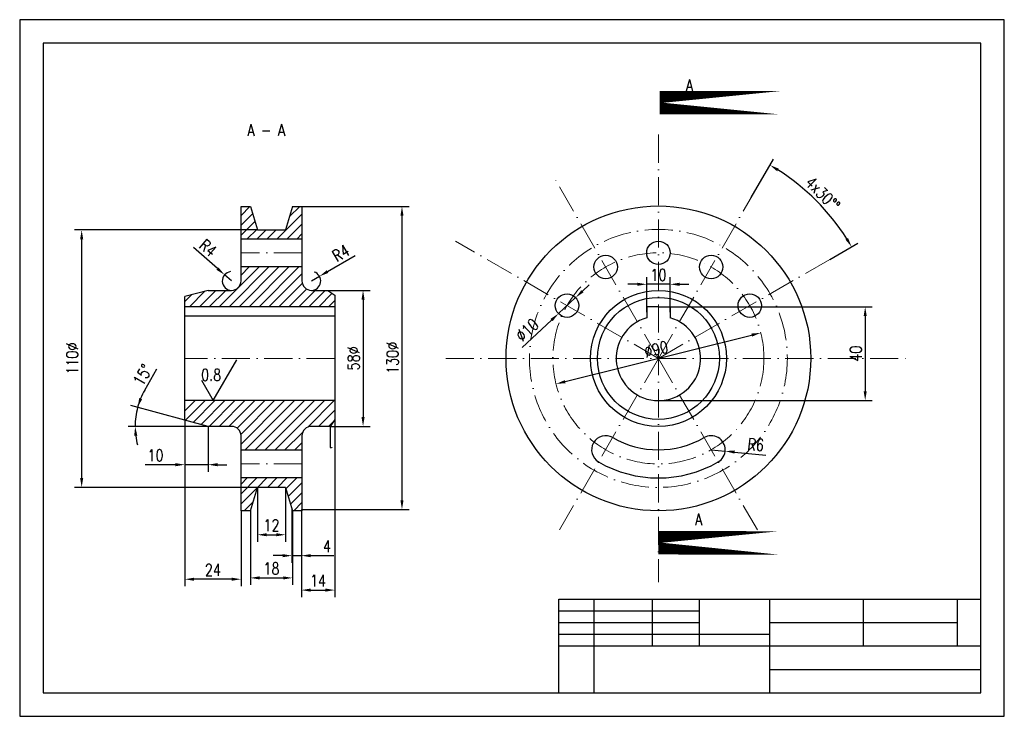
# Model space of a CAD drawing. Header units: millimetres. Extents: x 12 to 1481, y 4 to 301.
# Tile 2 of 2: x 1061 to 1481, y 4 to 301. Entities that reach past the tile are written whole.
import ezdxf
from ezdxf import colors
from ezdxf.entities.mleader import LeaderData, LeaderLine
from ezdxf.enums import TextEntityAlignment as Align
from ezdxf.math import Vec2, Vec3

# ---------------------------------------------------------------- set-up
doc = ezdxf.new("R2010")
doc.units = ezdxf.units.MM
doc.header["$MEASUREMENT"] = 0
doc.linetypes.add('ACAD_ISO10W100', pattern=[18, 12, -3, 0, -3])
for name, color, linetype, lineweight in [('Axe', 10, 'ACAD_ISO10W100', 15), ('contur', 7, 'Continuous', 30), ('cote', 8, 'Continuous', 15), ('hasur', 210, 'Continuous', 15)]:
    doc.layers.add(name, color=color, linetype=linetype, lineweight=lineweight)
doc.styles.get("Standard").update_dxf_attribs({"font": 'romans.shx', "width": 0.8})
doc.styles.add('stats', font='romans.shx', dxfattribs={"width": 0.8, "height": 5})
doc.dimstyles.new('Stas', dxfattribs={"dimtxt": 5, "dimasz": 4, "dimexe": 3, "dimexo": 0, "dimgap": 1.5, "dimtad": 1, "dimdec": 0, "dimzin": 0, "dimdsep": 46, "dimtxsty": 'Standard', "dimcen": 0.09, "dimadec": 0, "dimazin": 0, "dimtfac": 1, "dimtdec": 0, "dimtmove": 0, "dimatfit": 0, "dimfxl": 1, "dimtolj": 1, "dimtzin": 0, "dimarcsym": 0})

# ---------------------------------------------------------------- blocks, each defined once
blk = doc.blocks.new('*D31')
at = {"layer": 'cote', "color": 0, "lineweight": -2, "transparency": 16777216}
for p, q in [((1333.007650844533, 178.3551938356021), (1424.21771509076, 178.3551938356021)), ((1421.21771509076, 174.3551938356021), (1421.21771509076, 142.3551938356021)), ((1333.007650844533, 138.3551938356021), (1424.21771509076, 138.3551938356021))]:
    blk.add_line(p, q, dxfattribs=at)
at = {"layer": 'cote', "color": 0, "transparency": 16777216}
for points in [[(1420.551048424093, 174.3551938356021), (1421.884381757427, 174.3551938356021), (1421.21771509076, 178.3551938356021)], [(1420.551048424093, 142.3551938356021), (1421.884381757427, 142.3551938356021), (1421.21771509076, 138.3551938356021)]]:
    blk.add_solid(points, dxfattribs=at)
at = {"layer": 'Defpoints', "color": 0, "transparency": 16777216}
for p in [(1333.007650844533, 178.3551938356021), (1333.007650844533, 138.3551938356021), (1421.21771509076, 138.3551938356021)]:
    blk.add_point(p, dxfattribs=at)
at = {"layer": 'cote', "color": 0, "transparency": 16777216, "insert": (1417.21771509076, 158.3551938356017), "char_height": 5, "attachment_point": 5, "rotation": 90}
blk.add_mtext('\\A1;40', dxfattribs=at)
blk = doc.blocks.new('*D32')
at = {"layer": 'cote', "color": 0, "lineweight": -2, "transparency": 16777216}
for p, q in [((1176.695161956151, 91.88947270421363), (1176.695161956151, 69.24478325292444)), ((1180.695161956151, 91.88947270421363), (1180.695161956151, 69.24478325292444)), ((1172.695161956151, 72.24478325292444), (1168.695161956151, 72.24478325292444)), ((1176.695161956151, 72.24478325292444), (1180.695161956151, 72.24478325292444)), ((1184.695161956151, 72.24478325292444), (1194.597591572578, 72.24478325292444))]:
    blk.add_line(p, q, dxfattribs=at)
at = {"layer": 'cote', "color": 0, "transparency": 16777216}
for points in [[(1172.695161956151, 72.9114499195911), (1172.695161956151, 71.57811658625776), (1176.695161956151, 72.24478325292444)], [(1184.695161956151, 72.9114499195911), (1184.695161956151, 71.57811658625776), (1180.695161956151, 72.24478325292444)]]:
    blk.add_solid(points, dxfattribs=at)
at = {"layer": 'Defpoints', "color": 0, "transparency": 16777216}
for p in [(1176.695161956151, 91.88947270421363), (1180.695161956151, 91.88947270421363), (1176.695161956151, 72.24478325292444)]:
    blk.add_point(p, dxfattribs=at)
at = {"layer": 'cote', "color": 0, "transparency": 16777216, "insert": (1191.669020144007, 76.24478325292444), "char_height": 5, "attachment_point": 5}
blk.add_mtext('\\A1;4', dxfattribs=at)
blk = doc.blocks.new('*D33')
at = {"layer": 'cote', "color": 0, "lineweight": -2, "transparency": 16777216}
for p, q in [((1194.962476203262, 130.355193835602), (1194.962476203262, 54.55921375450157)), ((1180.695161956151, 91.355193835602), (1180.695161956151, 54.55921375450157)), ((1184.695161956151, 57.55921375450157), (1190.962476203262, 57.55921375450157))]:
    blk.add_line(p, q, dxfattribs=at)
at = {"layer": 'cote', "color": 0, "transparency": 16777216}
for points in [[(1184.695161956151, 58.22588042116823), (1184.695161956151, 56.89254708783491), (1180.695161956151, 57.55921375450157)], [(1190.962476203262, 58.22588042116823), (1190.962476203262, 56.89254708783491), (1194.962476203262, 57.55921375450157)]]:
    blk.add_solid(points, dxfattribs=at)
at = {"layer": 'Defpoints', "color": 0, "transparency": 16777216}
for p in [(1194.962476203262, 130.355193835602), (1180.695161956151, 91.355193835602), (1194.962476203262, 57.55921375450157)]:
    blk.add_point(p, dxfattribs=at)
at = {"layer": 'cote', "color": 0, "transparency": 16777216, "insert": (1187.828819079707, 61.55921375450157), "char_height": 5, "attachment_point": 5}
blk.add_mtext('\\A1;14', dxfattribs=at)
blk = doc.blocks.new('*D34')
at = {"layer": 'cote', "color": 0, "lineweight": -2, "transparency": 16777216}
for p, q in [((1130.962476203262, 130.0346857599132), (1130.962476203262, 59.1886290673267)), ((1154.962476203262, 91.35519383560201), (1154.962476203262, 59.1886290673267)), ((1150.962476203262, 62.1886290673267), (1134.962476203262, 62.1886290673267))]:
    blk.add_line(p, q, dxfattribs=at)
at = {"layer": 'cote', "color": 0, "transparency": 16777216}
for points in [[(1134.962476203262, 62.85529573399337), (1134.962476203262, 61.52196240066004), (1130.962476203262, 62.1886290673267)], [(1150.962476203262, 62.85529573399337), (1150.962476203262, 61.52196240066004), (1154.962476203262, 62.1886290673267)]]:
    blk.add_solid(points, dxfattribs=at)
at = {"layer": 'Defpoints', "color": 0, "transparency": 16777216}
for p in [(1130.962476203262, 130.0346857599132), (1154.962476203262, 91.35519383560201), (1130.962476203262, 62.1886290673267)]:
    blk.add_point(p, dxfattribs=at)
at = {"layer": 'cote', "color": 0, "transparency": 16777216, "insert": (1142.962476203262, 66.1886290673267), "char_height": 5, "attachment_point": 5}
blk.add_mtext('\\A1;24', dxfattribs=at)
blk = doc.blocks.new('*D35')
at = {"layer": 'cote', "color": 0, "lineweight": -2, "transparency": 16777216}
for p, q in [((1158.962476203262, 91.35519383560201), (1158.962476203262, 59.75792433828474)), ((1176.962476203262, 91.355193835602), (1176.962476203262, 59.75792433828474)), ((1162.962476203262, 62.75792433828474), (1172.962476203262, 62.75792433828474))]:
    blk.add_line(p, q, dxfattribs=at)
at = {"layer": 'cote', "color": 0, "transparency": 16777216}
for points in [[(1162.962476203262, 63.4245910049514), (1162.962476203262, 62.09125767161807), (1158.962476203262, 62.75792433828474)], [(1172.962476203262, 63.4245910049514), (1172.962476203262, 62.09125767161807), (1176.962476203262, 62.75792433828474)]]:
    blk.add_solid(points, dxfattribs=at)
at = {"layer": 'Defpoints', "color": 0, "transparency": 16777216}
for p in [(1158.962476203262, 91.35519383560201), (1176.962476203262, 91.355193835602), (1176.962476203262, 62.75792433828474)]:
    blk.add_point(p, dxfattribs=at)
at = {"layer": 'cote', "color": 0, "transparency": 16777216, "insert": (1167.962476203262, 66.75792433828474), "char_height": 5, "attachment_point": 5}
blk.add_mtext('\\A1;18', dxfattribs=at)
blk = doc.blocks.new('*D36')
at = {"layer": 'cote', "color": 0, "lineweight": -2, "transparency": 16777216}
for p, q in [((1161.962476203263, 101.355193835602), (1161.962476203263, 78.16349247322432)), ((1173.962476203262, 101.355193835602), (1173.962476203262, 78.16349247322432)), ((1165.962476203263, 81.16349247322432), (1169.962476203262, 81.16349247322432))]:
    blk.add_line(p, q, dxfattribs=at)
at = {"layer": 'cote', "color": 0, "transparency": 16777216}
for points in [[(1165.962476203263, 81.830159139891), (1165.962476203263, 80.49682580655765), (1161.962476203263, 81.16349247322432)], [(1169.962476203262, 81.830159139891), (1169.962476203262, 80.49682580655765), (1173.962476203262, 81.16349247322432)]]:
    blk.add_solid(points, dxfattribs=at)
at = {"layer": 'Defpoints', "color": 0, "transparency": 16777216}
for p in [(1161.962476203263, 101.355193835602), (1173.962476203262, 101.355193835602), (1173.962476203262, 81.16349247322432)]:
    blk.add_point(p, dxfattribs=at)
at = {"layer": 'cote', "color": 0, "transparency": 16777216, "insert": (1167.962476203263, 85.16349247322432), "char_height": 5, "attachment_point": 5}
blk.add_mtext('\\A1;12', dxfattribs=at)
blk = doc.blocks.new('*D37')
at = {"layer": 'cote', "color": 0, "lineweight": -2, "transparency": 16777216}
for p, q in [((1191.891539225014, 193.3537042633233), (1203.728688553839, 200.1844929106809)), ((1184.962476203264, 189.3551938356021), (1188.427007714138, 191.3544490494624))]:
    blk.add_line(p, q, dxfattribs=at)
blk.add_arc((1184.962476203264, 189.3551938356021), 3.999999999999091, 269.9999999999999, 72.95951673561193, dxfattribs=at)
at = {"layer": 'cote', "color": 0, "transparency": 16777216}
blk.add_solid([(1191.558330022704, 193.9311261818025), (1192.224748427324, 192.7762823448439), (1188.427007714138, 191.3544490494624)], dxfattribs=at)
at = {"layer": 'Defpoints', "color": 0, "transparency": 16777216}
for p in [(1184.962476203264, 189.3551938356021), (1188.427007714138, 191.3544490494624)]:
    blk.add_point(p, dxfattribs=at)
at = {"layer": 'cote', "color": 0, "transparency": 16777216, "insert": (1197.543124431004, 201.233257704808), "char_height": 5, "attachment_point": 5, "rotation": 29.987682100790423}
blk.add_mtext('\\A1;R4', dxfattribs=at)
blk = doc.blocks.new('*D38')
at = {"layer": 'cote', "color": 0, "lineweight": -2, "transparency": 16777216}
for p, q in [((1144.932502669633, 194.612514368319), (1134.631297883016, 203.5937702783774)), ((1150.962476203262, 189.3551938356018), (1147.947489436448, 191.9838541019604))]:
    blk.add_line(p, q, dxfattribs=at)
blk.add_arc((1150.962476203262, 189.3551938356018), 4, 95.94414400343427, 270.0000000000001, dxfattribs=at)
at = {"layer": 'cote', "color": 0, "transparency": 16777216}
blk.add_solid([(1145.370612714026, 195.1150121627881), (1144.49439262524, 194.1100165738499), (1147.947489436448, 191.9838541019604)], dxfattribs=at)
at = {"layer": 'Defpoints', "color": 0, "transparency": 16777216}
for p in [(1147.947489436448, 191.9838541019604), (1150.962476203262, 189.3551938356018)]:
    blk.add_point(p, dxfattribs=at)
at = {"layer": 'cote', "color": 0, "transparency": 16777216, "insert": (1140.903067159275, 203.4324592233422), "char_height": 5, "attachment_point": 5, "rotation": 318.91597863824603}
blk.add_mtext('\\A1;R4', dxfattribs=at)
blk = doc.blocks.new('*D39')
at = {"layer": 'cote', "color": 0, "lineweight": -2, "transparency": 16777216}
for p, q in [((1355.507650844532, 117.3840506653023), (1361.480226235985, 116.8110382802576)), ((1365.46194316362, 116.4290300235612), (1378.876537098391, 115.1420260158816))]:
    blk.add_line(p, q, dxfattribs=at)
at = {"layer": 'cote', "color": 0, "transparency": 16777216}
blk.add_solid([(1365.525611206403, 117.0926495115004), (1365.398275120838, 115.765410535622), (1361.480226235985, 116.8110382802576)], dxfattribs=at)
at = {"layer": 'Defpoints', "color": 0, "transparency": 16777216}
for p in [(1355.507650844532, 117.3840506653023), (1361.480226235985, 116.8110382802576)]:
    blk.add_point(p, dxfattribs=at)
at = {"layer": 'cote', "color": 0, "transparency": 16777216, "insert": (1374.54210685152, 119.5762408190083), "char_height": 5, "attachment_point": 5, "rotation": 354.5197826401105}
blk.add_mtext('\\A1;R6', dxfattribs=at)
blk = doc.blocks.new('*D40')
at = {"layer": 'cote', "color": 0, "lineweight": -2, "transparency": 16777216}
for p, q in [((1300.615640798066, 184.9964483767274), (1303.539699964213, 187.7258948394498)), ((1297.691581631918, 182.267001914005), (1290.381433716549, 175.4433857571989)), ((1287.457374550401, 172.7139392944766), (1274.960502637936, 161.0488050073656))]:
    blk.add_line(p, q, dxfattribs=at)
at = {"layer": 'cote', "color": 0, "transparency": 16777216}
for points in [[(1300.160733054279, 185.4837915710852), (1301.070548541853, 184.5091051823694), (1297.691581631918, 182.267001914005)], [(1287.002466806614, 173.2012824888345), (1287.912282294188, 172.2265961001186), (1290.381433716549, 175.4433857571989)]]:
    blk.add_solid(points, dxfattribs=at)
at = {"layer": 'Defpoints', "color": 0, "transparency": 16777216}
for p in [(1297.691581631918, 182.267001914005), (1290.381433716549, 175.4433857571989)]:
    blk.add_point(p, dxfattribs=at)
at = {"layer": 'cote', "color": 0, "transparency": 16777216, "insert": (1277.017462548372, 168.4407080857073), "char_height": 5, "attachment_point": 5, "rotation": 43.02846480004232}
blk.add_mtext('\\A1;∅10', dxfattribs=at)
blk = doc.blocks.new('*D41')
at = {"layer": 'cote', "color": 0, "lineweight": -2, "transparency": 16777216}
blk.add_line((1293.227045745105, 146.4303030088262), (1372.78825594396, 166.2800846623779), dxfattribs=at)
at = {"layer": 'cote', "color": 0, "transparency": 16777216}
for points in [[(1372.626875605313, 166.9269237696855), (1372.949636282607, 165.6332455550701), (1376.669290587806, 167.2483666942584)], [(1293.065665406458, 147.0771421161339), (1293.388426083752, 145.7834639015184), (1289.346011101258, 145.4620209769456)]]:
    blk.add_solid(points, dxfattribs=at)
at = {"layer": 'Defpoints', "color": 0, "transparency": 16777216}
for p in [(1376.669290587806, 167.2483666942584), (1289.346011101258, 145.4620209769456)]:
    blk.add_point(p, dxfattribs=at)
at = {"layer": 'cote', "color": 0, "transparency": 16777216, "insert": (1332.039368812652, 160.2362284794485), "char_height": 5, "attachment_point": 5, "rotation": 14.00877570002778}
blk.add_mtext('\\A1;∅90', dxfattribs=at)
blk = doc.blocks.new('*D42')
at = {"layer": 'cote', "color": 0, "lineweight": -2, "transparency": 16777216}
for p, q in [((1328.007650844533, 176.0010020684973), (1328.007650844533, 190.9388856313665)), ((1338.007650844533, 176.0010020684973), (1338.007650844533, 190.9388856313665)), ((1324.007650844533, 187.9388856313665), (1320.007650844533, 187.9388856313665)), ((1338.007650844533, 187.9388856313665), (1328.007650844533, 187.9388856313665)), ((1342.007650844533, 187.9388856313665), (1346.007650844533, 187.9388856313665))]:
    blk.add_line(p, q, dxfattribs=at)
at = {"layer": 'cote', "color": 0, "transparency": 16777216}
for points in [[(1324.007650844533, 188.6055522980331), (1324.007650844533, 187.2722189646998), (1328.007650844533, 187.9388856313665)], [(1342.007650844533, 188.6055522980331), (1342.007650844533, 187.2722189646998), (1338.007650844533, 187.9388856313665)]]:
    blk.add_solid(points, dxfattribs=at)
at = {"layer": 'Defpoints', "color": 0, "transparency": 16777216}
for p in [(1328.007650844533, 187.9388856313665), (1328.007650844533, 176.0010020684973), (1338.007650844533, 176.0010020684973)]:
    blk.add_point(p, dxfattribs=at)
at = {"layer": 'cote', "color": 0, "transparency": 16777216, "insert": (1333.007650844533, 191.9388856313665), "char_height": 5, "attachment_point": 5}
blk.add_mtext('\\A1;10', dxfattribs=at)
blk = doc.blocks.new('*D43')
at = {"layer": 'cote', "color": 0, "lineweight": -2, "transparency": 16777216}
for p, q in [((1180.962476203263, 221.1626008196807), (1226.623458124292, 221.1626008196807)), ((1223.623458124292, 217.1626008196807), (1223.623458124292, 95.88947270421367)), ((1180.962476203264, 91.88947270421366), (1226.623458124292, 91.88947270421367))]:
    blk.add_line(p, q, dxfattribs=at)
at = {"layer": 'cote', "color": 0, "transparency": 16777216}
for points in [[(1222.956791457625, 217.1626008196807), (1224.290124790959, 217.1626008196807), (1223.623458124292, 221.1626008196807)], [(1222.956791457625, 95.88947270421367), (1224.290124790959, 95.88947270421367), (1223.623458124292, 91.88947270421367)]]:
    blk.add_solid(points, dxfattribs=at)
at = {"layer": 'Defpoints', "color": 0, "transparency": 16777216}
for p in [(1180.962476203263, 221.1626008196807), (1180.962476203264, 91.88947270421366), (1223.623458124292, 91.88947270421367)]:
    blk.add_point(p, dxfattribs=at)
at = {"layer": 'cote', "color": 0, "transparency": 16777216, "insert": (1219.623458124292, 156.5260367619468), "char_height": 5, "attachment_point": 5, "rotation": 90}
blk.add_mtext('\\A1;130%%C', dxfattribs=at)
blk = doc.blocks.new('*D44')
at = {"layer": 'cote', "color": 0, "lineweight": -2, "transparency": 16777216}
for p, q in [((1191.962476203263, 185.3551938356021), (1210.026441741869, 185.3551938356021)), ((1207.026441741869, 181.3551938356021), (1207.026441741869, 131.3551938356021)), ((1192.938950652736, 127.3551938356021), (1210.026441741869, 127.3551938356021))]:
    blk.add_line(p, q, dxfattribs=at)
at = {"layer": 'cote', "color": 0, "transparency": 16777216}
for points in [[(1206.359775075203, 181.3551938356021), (1207.693108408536, 181.3551938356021), (1207.026441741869, 185.3551938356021)], [(1206.359775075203, 131.3551938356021), (1207.693108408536, 131.3551938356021), (1207.026441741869, 127.3551938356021)]]:
    blk.add_solid(points, dxfattribs=at)
at = {"layer": 'Defpoints', "color": 0, "transparency": 16777216}
for p in [(1191.962476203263, 185.3551938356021), (1192.938950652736, 127.3551938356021), (1207.026441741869, 127.3551938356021)]:
    blk.add_point(p, dxfattribs=at)
at = {"layer": 'cote', "color": 0, "transparency": 16777216, "insert": (1203.026441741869, 156.3551938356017), "char_height": 5, "width": 6.476190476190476, "attachment_point": 5, "rotation": 90}
blk.add_mtext('\\A1;58%%C', dxfattribs=at)
blk = doc.blocks.new('*D45')
at = {"layer": 'cote', "color": 0, "lineweight": -2, "transparency": 16777216}
for p, q in [((1113.918363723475, 142.8152887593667), (1119.093978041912, 151.8689133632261)), ((1130.962476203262, 130.0346857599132), (1107.974930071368, 136.1941801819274)), ((1140.962476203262, 127.355193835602), (1106.811255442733, 127.3551938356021))]:
    blk.add_line(p, q, dxfattribs=at)
for start, end in [(150.2450318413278, 165.0000000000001), (150.2756421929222, 157.6378210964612), (165.0000000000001, 179.9999999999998), (187.3621789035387, 194.7243578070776)]:
    blk.add_arc((1140.962476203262, 127.355193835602), 31.15122076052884, start, end, dxfattribs=at)
at = {"layer": 'cote', "color": 0, "transparency": 16777216}
for points in [[(1112.785452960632, 138.9934536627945), (1111.522364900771, 139.4205207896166), (1110.872707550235, 135.4177230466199)], [(1109.402775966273, 123.3206444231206), (1110.73335845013, 123.4062483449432), (1109.811255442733, 127.3551938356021)]]:
    blk.add_solid(points, dxfattribs=at)
at = {"layer": 'Defpoints', "color": 0, "transparency": 16777216}
for p in [(1109.929795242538, 130.0702016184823), (1130.962476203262, 130.0346857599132), (1140.962476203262, 127.355193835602), (1140.962476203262, 127.355193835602), (1150.962476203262, 127.355193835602)]:
    blk.add_point(p, dxfattribs=at)
at = {"layer": 'cote', "color": 0, "transparency": 16777216, "insert": (1113.033547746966, 149.3272681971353), "char_height": 5, "attachment_point": 5, "rotation": 60.24503184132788}
blk.add_mtext('\\A1;15°', dxfattribs=at)
blk = doc.blocks.new('*D46')
at = {"layer": 'cote', "color": 0, "lineweight": -2, "transparency": 16777216}
for p, q in [((1372.607842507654, 224.9447377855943), (1382.083803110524, 241.3575830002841)), ((1406.147004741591, 198.5822194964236), (1418.010040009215, 205.4313461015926))]:
    blk.add_line(p, q, dxfattribs=at)
blk.add_arc((1333.007650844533, 156.355193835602), 95.15230453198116, 32.40876979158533, 57.59123020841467, dxfattribs=at)
at = {"layer": 'cote', "color": 0, "transparency": 16777216}
for points in [[(1383.659706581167, 236.1169205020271), (1384.350496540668, 237.2573533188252), (1380.583803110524, 238.7595067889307)], [(1413.909810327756, 207.6980395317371), (1412.769377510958, 207.0072495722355), (1415.411963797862, 203.9313461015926)]]:
    blk.add_solid(points, dxfattribs=at)
at = {"layer": 'Defpoints', "color": 0, "transparency": 16777216}
for p in [(1372.607842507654, 224.9447377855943), (1405.898544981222, 217.5179162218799), (1406.147004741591, 198.5822194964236), (1333.007650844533, 156.355193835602), (1333.007650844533, 156.355193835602)]:
    blk.add_point(p, dxfattribs=at)
at = {"layer": 'cote', "color": 0, "transparency": 16777216, "insert": (1403.11891774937, 226.4664607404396), "char_height": 5, "attachment_point": 5, "rotation": 315}
blk.add_mtext('\\A1;4x30°%%D', dxfattribs=at)
blk = doc.blocks.new('*D47')
at = {"layer": 'cote', "color": 0, "lineweight": -2, "transparency": 16777216}
for p, q in [((1130.962476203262, 127.355193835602), (1130.962476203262, 108.025140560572)), ((1140.962476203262, 127.355193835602), (1140.962476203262, 108.025140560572)), ((1126.962476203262, 111.025140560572), (1114.057714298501, 111.025140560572)), ((1140.962476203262, 111.025140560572), (1130.962476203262, 111.025140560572)), ((1144.962476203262, 111.025140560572), (1148.962476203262, 111.025140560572))]:
    blk.add_line(p, q, dxfattribs=at)
at = {"layer": 'cote', "color": 0, "transparency": 16777216}
for points in [[(1126.962476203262, 111.6918072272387), (1126.962476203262, 110.3584738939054), (1130.962476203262, 111.025140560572)], [(1144.962476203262, 111.6918072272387), (1144.962476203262, 110.3584738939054), (1140.962476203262, 111.025140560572)]]:
    blk.add_solid(points, dxfattribs=at)
at = {"layer": 'Defpoints', "color": 0, "transparency": 16777216}
for p in [(1130.962476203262, 127.355193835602), (1140.962476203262, 127.355193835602), (1130.962476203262, 111.025140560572)]:
    blk.add_point(p, dxfattribs=at)
at = {"layer": 'cote', "color": 0, "transparency": 16777216, "insert": (1118.510095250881, 115.025140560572), "char_height": 5, "attachment_point": 5}
blk.add_mtext('\\A1;10', dxfattribs=at)
blk = doc.blocks.new('*D48')
at = {"layer": 'cote', "color": 0, "lineweight": -2, "transparency": 16777216}
for p, q in [((1161.962476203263, 211.1274495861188), (1083.991043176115, 211.1274495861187)), ((1086.991043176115, 207.1274495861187), (1086.991043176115, 105.3551938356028)), ((1161.962476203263, 101.3551938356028), (1083.991043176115, 101.3551938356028))]:
    blk.add_line(p, q, dxfattribs=at)
at = {"layer": 'cote', "color": 0, "transparency": 16777216}
for points in [[(1086.324376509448, 207.1274495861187), (1087.657709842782, 207.1274495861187), (1086.991043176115, 211.1274495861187)], [(1086.324376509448, 105.3551938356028), (1087.657709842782, 105.3551938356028), (1086.991043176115, 101.3551938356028)]]:
    blk.add_solid(points, dxfattribs=at)
at = {"layer": 'Defpoints', "color": 0, "transparency": 16777216}
for p in [(1161.962476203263, 211.1274495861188), (1086.991043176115, 101.3551938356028), (1161.962476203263, 101.3551938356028)]:
    blk.add_point(p, dxfattribs=at)
at = {"layer": 'cote', "color": 0, "transparency": 16777216, "insert": (1082.991043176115, 156.2413217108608), "char_height": 5, "width": 9.714285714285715, "attachment_point": 5, "rotation": 90}
blk.add_mtext('\\A1;110%%C', dxfattribs=at)
blk = doc.blocks.new('rug')
at = {"layer": 'contur'}
for p, q in [((0, 0), (10, 17.32050807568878)), ((-5, 8.660254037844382), (0, 0))]:
    blk.add_line(p, q, dxfattribs=at)
at = {"layer": 'contur', "width": 0.8}
blk.add_attdef('RUG', text='', height=5, dxfattribs=at).set_placement((-0.8862711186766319, 8.468807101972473), align=Align.CENTER)

msp = doc.modelspace()

# ---------------------------------------------------------------- hatches: boundary and pattern name
at = {"layer": 'hasur'}
h = msp.add_hatch(dxfattribs=at)
h.set_pattern_fill('ANSI31', color=256, scale=24)
h.set_pattern_definition([(45, (0, 0), (-2.121320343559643, 2.121320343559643), [])])
h.paths.add_polyline_path([(1180.962476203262, 221.1626008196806), (1176.962476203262, 221.1626008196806), (1173.962476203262, 211.1274495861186), (1161.962476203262, 211.1274495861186), (1158.962476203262, 221.1626008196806), (1154.962476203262, 221.1626008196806), (1154.962476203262, 207.1399147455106), (1180.962476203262, 207.1399147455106)])
h.paths.add_polyline_path([(1180.962476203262, 189.355193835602), (1180.962476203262, 195.3263370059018), (1154.962476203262, 195.3263370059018), (1154.962476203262, 189.355193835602, -0.4142135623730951), (1150.962476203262, 185.355193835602), (1140.962476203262, 185.355193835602), (1130.962476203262, 182.6757019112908), (1130.962476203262, 178.355193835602), (1194.962476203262, 178.355193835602), (1194.962476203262, 183.3316682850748), (1191.962476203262, 185.355193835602), (1184.962476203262, 185.355193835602, -0.4142135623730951)])
h.paths.add_polyline_path([(1184.962476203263, 127.355193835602), (1192.938950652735, 127.355193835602), (1194.962476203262, 130.355193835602), (1194.962476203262, 138.353826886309), (1130.962476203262, 138.353826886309), (1130.962476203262, 130.0346857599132), (1140.962476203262, 127.355193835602), (1150.962476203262, 127.355193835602, -0.4142135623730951), (1154.962476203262, 123.355193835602), (1154.962476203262, 117.1612501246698), (1180.962476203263, 117.1612501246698), (1180.962476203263, 123.355193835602, -0.4142135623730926)])
h.paths.add_polyline_path([(1180.962476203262, 105.3551938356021), (1154.962476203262, 105.3551938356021), (1154.962476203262, 91.35519383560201), (1158.962476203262, 91.35519383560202), (1161.962476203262, 101.355193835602), (1173.962476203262, 101.355193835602), (1176.962476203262, 91.35519383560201), (1180.962476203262, 91.355193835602)])

# ---------------------------------------------------------------- linework, layer by layer
for p, q in [((1480.557646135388, 300.7532556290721), (1060.557646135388, 300.7532556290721)), ((1060.557646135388, 300.7532556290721), (1060.557646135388, 3.753255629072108)), ((1480.557646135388, 287.0483437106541), (1480.557646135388, 300.7532556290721)), ((1470.557646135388, 290.7532556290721), (1070.557646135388, 290.7532556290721)), ((1070.557646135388, 290.7532556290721), (1070.557646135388, 13.75325562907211)), ((1470.557646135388, 13.75325562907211), (1470.557646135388, 290.7532556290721)), ((1480.557646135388, 3.753255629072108), (1480.557646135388, 287.0483437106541)), ((1290.557646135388, 13.75325562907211), (1290.557646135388, 53.75325562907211)), ((1290.557646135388, 53.75325562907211), (1470.557646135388, 53.75325562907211)), ((1305.557646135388, 13.75325562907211), (1305.557646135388, 53.75325562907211)), ((1330.557646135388, 33.75325562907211), (1330.557646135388, 53.75325562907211)), ((1350.557646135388, 33.75325562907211), (1350.557646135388, 53.75325562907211)), ((1380.557646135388, 13.75325562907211), (1380.557646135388, 53.75325562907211)), ((1420.557646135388, 33.75325562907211), (1420.557646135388, 53.75325562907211)), ((1460.557646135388, 33.75325562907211), (1460.557646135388, 53.75325562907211)), ((1290.557646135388, 48.75325562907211), (1350.557646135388, 48.75325562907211)), ((1290.557646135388, 43.75325562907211), (1350.557646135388, 43.75325562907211)), ((1380.557646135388, 43.75325562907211), (1460.557646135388, 43.75325562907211)), ((1290.557646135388, 38.75325562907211), (1380.557646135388, 38.75325562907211)), ((1290.557646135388, 33.75325562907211), (1470.557646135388, 33.75325562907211)), ((1380.557646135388, 23.75325562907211), (1470.557646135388, 23.75325562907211)), ((1070.557646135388, 13.75325562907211), (1470.557646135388, 13.75325562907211)), ((1060.557646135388, 3.753255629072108), (1480.557646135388, 3.753255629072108))]:
    msp.add_line(p, q)
at = {"layer": 'Axe'}
for p, q in [((1333.007650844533, 251.7636566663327), (1333.007650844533, 60.94673100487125)), ((1333.007650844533, 156.355193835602), (1288.913076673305, 232.7292366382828)), ((1333.007650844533, 156.355193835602), (1372.607842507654, 224.9447377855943)), ((1333.007650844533, 156.355193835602), (1246.450512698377, 206.3289808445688)), ((1180.962476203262, 201.355193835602), (1154.962476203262, 201.355193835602)), ((1333.007650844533, 156.355193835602), (1406.147004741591, 198.5822194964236)), ((1194.962476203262, 156.355193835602), (1130.962476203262, 156.355193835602)), ((1242.326830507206, 156.355193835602), (1439.653404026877, 156.355193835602)), ((1333.007650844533, 156.355193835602), (1289.677410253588, 81.30501562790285)), ((1333.007650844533, 156.355193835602), (1375.216244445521, 83.2477652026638)), ((1180.962476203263, 111.3551938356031), (1154.962476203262, 111.3551938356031))]:
    msp.add_line(p, q, dxfattribs=at)
for radius in [55, 45]:
    msp.add_circle((1333.007650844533, 156.355193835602), radius, dxfattribs=at)
at = {"layer": 'contur'}
for p, q in [((1154.962476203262, 189.355193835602), (1154.962476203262, 221.1626008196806)), ((1154.962476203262, 221.1626008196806), (1158.962476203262, 221.1626008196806)), ((1158.962476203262, 221.1626008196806), (1161.962476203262, 211.1274495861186)), ((1176.962476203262, 221.1626008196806), (1173.962476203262, 211.1274495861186)), ((1176.962476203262, 221.1626008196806), (1180.962476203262, 221.1626008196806)), ((1180.962476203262, 221.1626008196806), (1180.962476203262, 189.355193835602)), ((1161.962476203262, 211.1274495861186), (1173.962476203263, 211.1274495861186)), ((1180.962476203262, 207.1399147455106), (1154.962476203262, 207.1399147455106)), ((1180.962476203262, 195.3263370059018), (1154.962476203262, 195.3263370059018)), ((1140.962476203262, 185.355193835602), (1130.962476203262, 182.6757019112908)), ((1140.962476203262, 185.355193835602), (1150.962476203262, 185.355193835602)), ((1184.962476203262, 185.355193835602), (1191.962476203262, 185.355193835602)), ((1191.962476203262, 185.355193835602), (1194.962476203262, 183.3316682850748)), ((1130.962476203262, 130.0346857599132), (1130.962476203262, 182.6757019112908)), ((1194.962476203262, 183.3316682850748), (1194.962476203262, 130.355193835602)), ((1194.962476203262, 178.355193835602), (1130.962476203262, 178.355193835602)), ((1333.007650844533, 178.355193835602), (1328.007650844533, 178.355193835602)), ((1328.007650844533, 178.355193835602), (1328.007650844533, 173.6468103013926)), ((1333.007650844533, 178.355193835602), (1338.007650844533, 178.355193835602)), ((1338.007650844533, 178.355193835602), (1338.007650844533, 173.6468103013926)), ((1194.962476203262, 174.3973423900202), (1130.962476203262, 174.3973423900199)), ((1194.962476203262, 138.353826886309), (1130.962476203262, 138.353826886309)), ((1194.962476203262, 130.355193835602), (1192.938950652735, 127.355193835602)), ((1140.962476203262, 127.355193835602), (1130.962476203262, 130.0346857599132)), ((1150.962476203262, 127.355193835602), (1140.962476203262, 127.355193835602)), ((1192.938950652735, 127.355193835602), (1184.962476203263, 127.355193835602)), ((1154.962476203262, 91.35519383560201), (1154.962476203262, 123.355193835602)), ((1180.962476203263, 123.355193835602), (1180.962476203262, 91.355193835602)), ((1180.962476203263, 117.1612501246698), (1154.962476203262, 117.1612501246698)), ((1180.962476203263, 105.3551938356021), (1154.962476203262, 105.3551938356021)), ((1158.962476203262, 91.35519383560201), (1161.962476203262, 101.355193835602)), ((1173.962476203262, 101.355193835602), (1161.962476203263, 101.355193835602)), ((1173.962476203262, 101.355193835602), (1176.962476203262, 91.355193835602)), ((1158.962476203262, 91.35519383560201), (1154.962476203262, 91.35519383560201)), ((1180.962476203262, 91.355193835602), (1176.962476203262, 91.355193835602))]:
    msp.add_line(p, q, dxfattribs=at)
for points in [[(1355.083715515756, 265.3358663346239, 1.5, 1.5, 0), (1355.083715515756, 265.3358663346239, 0, 0, 0), (1345.083715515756, 265.3358663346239, 2, 0, 0), (1335.083715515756, 265.3358663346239, 10, 10, 0), (1335.083715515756, 265.3358663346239, 10, 10, 0), (1333.583715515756, 265.3358663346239, 10, 10, 0)], [(1354.507564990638, 77.71420410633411, 1.5, 1.5, 0), (1354.507564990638, 77.71420410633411, 0, 0, 0), (1344.507580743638, 77.73195402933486, 2, 0, 0), (1334.507596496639, 77.74970395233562, 9.999999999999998, 9.999999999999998, 0), (1334.507596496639, 77.74970395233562, 9.999999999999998, 9.999999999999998, 0), (1333.007598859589, 77.75236644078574, 9.999999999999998, 9.999999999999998, 0)]]:
    msp.add_lwpolyline(points, format="xyseb", dxfattribs=at)
for centre, radius in [((1333.007650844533, 156.355193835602), 65), ((1333.007650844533, 201.355193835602), 5), ((1310.507650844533, 195.3263370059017), 5), ((1355.507650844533, 195.3263370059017), 5), ((1333.007650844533, 156.355193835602), 29), ((1294.036507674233, 178.855193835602), 5), ((1333.007650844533, 156.355193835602), 26), ((1371.978794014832, 178.8551938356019), 5)]:
    msp.add_circle(centre, radius, dxfattribs=at)
for centre, radius, start, end in [((1150.962476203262, 189.355193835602), 4, 270, 0), ((1184.962476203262, 189.355193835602), 4, 180, 270), ((1333.007650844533, 156.355193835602), 18, 106.1276202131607, 73.87237978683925), ((1150.962476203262, 123.355193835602), 4, 0, 90), ((1184.962476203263, 123.355193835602), 4, 90, 179.9999999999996), ((1310.507650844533, 117.3840506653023), 6, 60.00000000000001, 240), ((1333.007650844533, 156.355193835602), 38.99999999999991, 239.9999999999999, 299.9999999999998), ((1355.507650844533, 117.3840506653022), 6, 299.9999999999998, 120.0000000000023), ((1333.007650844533, 156.355193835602), 50.9999999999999, 239.9999999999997, 299.9999999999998)]:
    msp.add_arc(centre, radius, start, end, dxfattribs=at)

# ---------------------------------------------------------------- block references
msp.add_blockref('rug', (1143.11100906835, 138.353826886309), dxfattribs=at).add_auto_attribs({'RUG': '0.8'})

# ---------------------------------------------------------------- texts
at = {"layer": 'contur', "char_height": 5, "attachment_point": 1, "style": 'stats'}
for s, width, insert in [('A', 15.86685905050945, (1344.698861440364, 275.3220263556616)), ('A - A', 32.43689308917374, (1157.667363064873, 256.1845184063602)), ('A', 17.52020768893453, (1348.595227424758, 90.22738027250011))]:
    msp.add_mtext_dynamic_manual_height_columns(s, width=width, gutter_width=25, heights=[0], dxfattribs=dict(at, insert=insert))

# ---------------------------------------------------------------- dimensions: what is measured, and where the dimension line sits
at = {"layer": 'cote'}
dim = msp.add_angular_dim_2l(base=(1405.898544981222, 217.5179162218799), line1=((1333.007650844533, 156.355193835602), (1406.147004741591, 198.5822194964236)), line2=((1333.007650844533, 156.355193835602), (1372.607842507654, 224.9447377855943)), text='4x<>%%D', dimstyle='Stas', dxfattribs=at)
dim.commit()
dim.dimension.update_dxf_attribs({"geometry": '*D46', "text_midpoint": (1403.11891774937, 226.4664607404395)})
for base, p1, p2, text, picture, middle in [((1223.623458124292, 91.88947270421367), (1180.962476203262, 221.1626008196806), (1180.962476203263, 91.88947270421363), '130%%C', '*D43', (1223.623458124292, 156.5260367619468)), ((1086.991043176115, 101.3551938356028), (1161.962476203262, 211.1274495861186), (1161.962476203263, 101.3551938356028), '<>%%C', '*D48', (1086.991043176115, 156.2413217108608))]:
    dim = msp.add_linear_dim(base=base, p1=p1, p2=p2, angle=90, text=text, dimstyle='Stas', dxfattribs=at)
    dim.commit()
    dim.dimension.update_dxf_attribs({"geometry": picture, "text_midpoint": middle, "dimtype": 160})
for center, mpoint, picture, middle in [((1150.962476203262, 189.3551938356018), (1147.947489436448, 191.9838541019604), '*D38', (1140.903067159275, 203.4324592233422)), ((1184.962476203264, 189.3551938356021), (1188.427007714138, 191.3544490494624), '*D37', (1197.543124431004, 201.233257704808)), ((1355.507650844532, 117.3840506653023), (1361.480226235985, 116.8110382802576), '*D39', (1374.54210685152, 119.5762408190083))]:
    dim = msp.add_radius_dim(center=center, mpoint=mpoint, dimstyle='Stas', dxfattribs=at)
    dim.commit()
    dim.dimension.update_dxf_attribs({"geometry": picture, "text_midpoint": middle})
for base, p1, p2, picture, middle in [((1328.007650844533, 187.9388856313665), (1338.007650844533, 176.0010020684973), (1328.007650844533, 176.0010020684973), '*D42', (1333.007650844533, 187.9388856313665)), ((1176.695161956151, 72.24478325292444), (1180.695161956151, 91.88947270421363), (1176.695161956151, 91.88947270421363), '*D32', (1191.669020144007, 72.24478325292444))]:
    dim = msp.add_linear_dim(base=base, p1=p1, p2=p2, dimstyle='Stas', dxfattribs=at)
    dim.commit()
    dim.dimension.update_dxf_attribs({"geometry": picture, "text_midpoint": middle, "dimtype": 160})
dim = msp.add_linear_dim(base=(1207.026441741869, 127.3551938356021), p1=(1191.962476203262, 185.355193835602), p2=(1192.938950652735, 127.355193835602), angle=90, text='<>%%C', dimstyle='Stas', dxfattribs=at)
dim.commit()
dim.dimension.update_dxf_attribs({"geometry": '*D44', "text_midpoint": (1203.026441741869, 156.3551938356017)})
for p1, p2, picture, middle in [((1297.691581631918, 182.267001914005), (1290.381433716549, 175.4433857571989), '*D40', (1277.017462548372, 168.4407080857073)), ((1289.346011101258, 145.4620209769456), (1376.669290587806, 167.2483666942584), '*D41', (1332.039368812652, 160.2362284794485))]:
    dim = msp.add_diameter_dim_2p(p1=p1, p2=p2, dimstyle='Stas', dxfattribs=at)
    dim.commit()
    dim.dimension.update_dxf_attribs({"geometry": picture, "text_midpoint": middle})
dim = msp.add_linear_dim(base=(1421.21771509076, 138.3551938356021), p1=(1333.007650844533, 178.355193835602), p2=(1333.007650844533, 138.355193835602), angle=90, dimstyle='Stas', dxfattribs=at)
dim.commit()
dim.dimension.update_dxf_attribs({"geometry": '*D31', "text_midpoint": (1417.21771509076, 158.3551938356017)})
dim = msp.add_angular_dim_2l(base=(1109.929795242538, 130.0702016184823), line1=((1140.962476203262, 127.355193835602), (1130.962476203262, 130.0346857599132)), line2=((1150.962476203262, 127.355193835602), (1140.962476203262, 127.355193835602)), dimstyle='Stas', dxfattribs=at)
dim.commit()
dim.dimension.update_dxf_attribs({"geometry": '*D45', "text_midpoint": (1113.033547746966, 149.3272681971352)})
for base, p1, p2, picture, middle in [((1194.962476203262, 57.55921375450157), (1180.695161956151, 91.355193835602), (1194.962476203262, 130.355193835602), '*D33', (1187.828819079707, 61.55921375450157)), ((1130.962476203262, 111.025140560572), (1140.962476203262, 127.355193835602), (1130.962476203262, 127.355193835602), '*D47', (1118.510095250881, 115.025140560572)), ((1130.962476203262, 62.1886290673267), (1154.962476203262, 91.35519383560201), (1130.962476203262, 130.0346857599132), '*D34', (1142.962476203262, 66.1886290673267)), ((1173.962476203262, 81.16349247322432), (1161.962476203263, 101.355193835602), (1173.962476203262, 101.355193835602), '*D36', (1167.962476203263, 85.16349247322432)), ((1176.962476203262, 62.75792433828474), (1158.962476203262, 91.35519383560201), (1176.962476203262, 91.355193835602), '*D35', (1167.962476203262, 66.75792433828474))]:
    dim = msp.add_linear_dim(base=base, p1=p1, p2=p2, dimstyle='Stas', dxfattribs=at)
    dim.commit()
    dim.dimension.update_dxf_attribs({"geometry": picture, "text_midpoint": middle})

# ---------------------------------------------------------------- leaders
ml = msp.add_multileader_mtext('Standard', dxfattribs=at)
ml.set_content('3x45%%D', color=256)
ml.set_leader_properties()
ml.build(insert=Vec2(0, 0))
ml.multileader.update_dxf_attribs({"dogleg_length": 0.36, "arrow_head_size": 0.18})
ctx = ml.context
ctx.base_point, ctx.char_height, ctx.arrow_head_size, ctx.landing_gap_size, ctx.plane_origin = Vec3(1193.298950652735, 118.3096978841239), 0.18, 0.18, 0.09, Vec3(1192.938950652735, 127.355193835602)
notes = []
notes.append((ctx, [(0, (1, 1, 0), (1192.938950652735, 118.3096978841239), (1, 0), 0.36, [(0, [(1192.938950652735, 127.355193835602)], 0, [])])]))
ctx.mtext.insert, ctx.mtext.flow_direction = Vec3(1193.388950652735, 118.399697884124), 5
for ctx, leaders in notes:
    for number, flags, end, landing, length, lines in leaders:
        leader = LeaderData()
        leader.index, (leader.has_last_leader_line, leader.has_dogleg_vector, leader.attachment_direction) = number, flags
        leader.last_leader_point, leader.dogleg_vector, leader.dogleg_length = Vec3(end), Vec3(landing), length
        for number, points, colour, breaks in lines:
            line = LeaderLine()
            line.index, line.vertices, line.color, line.breaks = number, Vec3.list(points), colors.encode_raw_color(colour), breaks
            leader.lines.append(line)
        ctx.leaders.append(leader)

doc.saveas('drawing.dxf')
